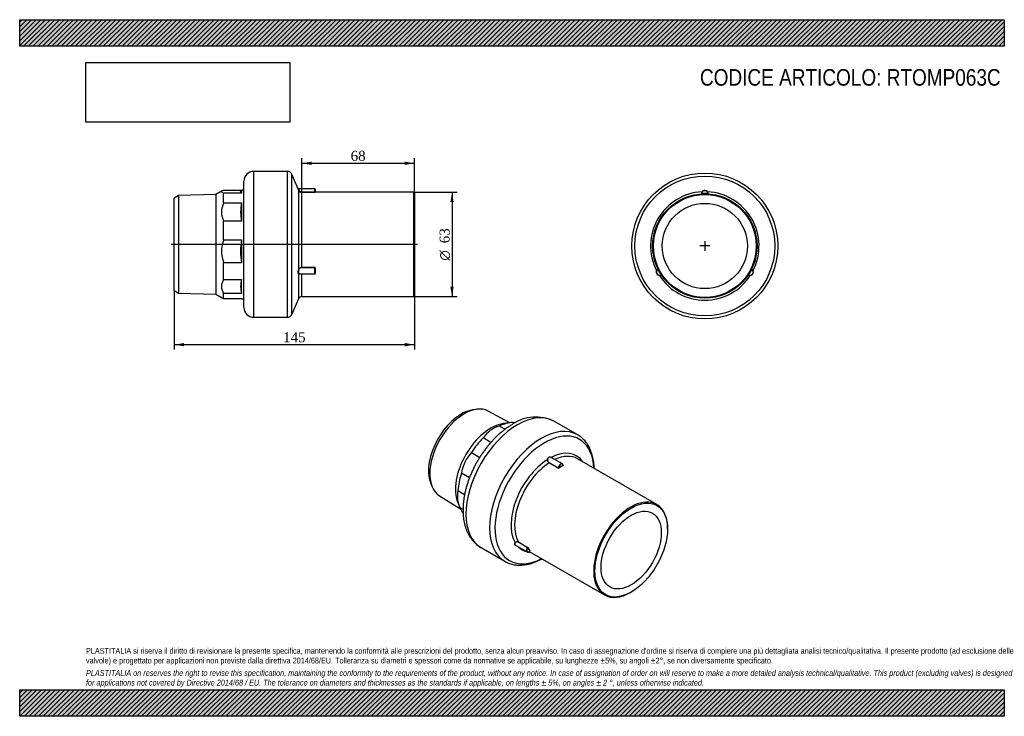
# Model space of a CAD drawing. Header units: millimetres. Extents: x 0 to 594, y 0 to 420.
import ezdxf
from ezdxf.enums import TextEntityAlignment as Align
from ezdxf.lldxf.tags import DXFTag

# ---------------------------------------------------------------- set-up
doc = ezdxf.new("R2010")
doc.units = ezdxf.units.MM
doc.header["$LTSCALE"] = 2
for name, color, linetype in [('Default', 7, 'Continuous'), ('DV3_Default', 7, 'Continuous'), ('IOM063C', 7, 'Continuous'), ('PARTE_PE_063', 7, 'Continuous')]:
    doc.layers.add(name, color=color, linetype=linetype)
doc.styles.add('SEACAD_Solid_Edge_ANSI1_Symbols', font='semeca1.ttf')
doc.styles.add('SEACAD_Times_New_Roman', font='times.ttf')
tags = doc.linetypes.add('CENTER2', pattern=[28.575, 19.05, -3.175, 3.175, -3.175]).pattern_tags.tags
tags[10:11] = [DXFTag(74, 4), DXFTag(75, 0), DXFTag(340, '0'), DXFTag(46, 0.0), DXFTag(50, 0.0), DXFTag(44, 0.0), DXFTag(45, 0.0)]
tags[8:9] = [DXFTag(74, 4), DXFTag(75, 0), DXFTag(340, '0'), DXFTag(46, 0.0), DXFTag(50, 0.0), DXFTag(44, 0.0), DXFTag(45, 0.0)]
tags[6:7] = [DXFTag(74, 4), DXFTag(75, 0), DXFTag(340, '0'), DXFTag(46, 0.0), DXFTag(50, 0.0), DXFTag(44, 0.0), DXFTag(45, 0.0)]
tags[4:5] = [DXFTag(74, 4), DXFTag(75, 0), DXFTag(340, '0'), DXFTag(46, 0.0), DXFTag(50, 0.0), DXFTag(44, 0.0), DXFTag(45, 0.0)]
doc.dimstyles.new('ANSImm', dxfattribs={"dimtxt": 6, "dimasz": 6, "dimexe": 3, "dimexo": 0, "dimgap": 1.5, "dimtad": 1, "dimdec": 0, "dimdsep": 46, "dimtxsty": 'SEACAD_Times_New_Roman', "dimblk1": '_SE_FILLED', "dimblk2": '_SE_FILLED', "dimsah": 1, "dimcen": 3, "dimazin": 0, "dimtfac": 0.85, "dimtdec": 3, "dimtofl": 0, "dimtmove": 0, "dimatfit": 3, "dimfxl": 1, "dimarcsym": 0})
picture_1 = doc.add_image_def('image1.jpg', size_in_pixel=(4302, 1260))

# ---------------------------------------------------------------- blocks, each defined once
blk = doc.blocks.new('SEANNOT_GROUP')
at = {"layer": 'Default', "color": 7, "linetype": 'CENTER2'}
for p, q in [((413.33, 286.56), (413.33, 280.56)), ((416.33, 283.56), (410.33, 283.56))]:
    blk.add_line(p, q, dxfattribs=at)
blk = doc.blocks.new('SEANNOT_GROUP1')
at = {"layer": 'Default', "color": 7, "linetype": 'CENTER2'}
for p, q in [((413.33, 286.56), (413.33, 280.56)), ((416.33, 283.56), (410.33, 283.56))]:
    blk.add_line(p, q, dxfattribs=at)
blk = doc.blocks.new('SE')
at = {"layer": 'IOM063C', "color": 7, "linetype": 'Continuous'}
for p, q in [((275.4, 185.06), (273.16, 184.71)), ((295.77, 177), (282.69, 184)), ((289.4, 175.01), (292.79, 173.05)), ((295.73, 176.99), (291.73, 176.45)), ((298.28, 176.59), (297.33, 177.13)), ((284.31, 165.18), (279.63, 167.88)), ((272.51, 159.03), (277.53, 156.13)), ((271.33, 143.76), (266.51, 146.54)), ((247.86, 140.9), (248.68, 138.78)), ((253.24, 133), (265.85, 125.17)), ((264.39, 136.15), (268.44, 133.81)), ((264.3, 128.95), (265.83, 125.21)), ((267.45, 124.59), (265.67, 125.61))]:
    blk.add_line(p, q, dxfattribs=at)
for centre, radius, start, end in [((295.11, 156.91), 18.98, 107.52504, 144.6867), ((292.09, 146.27), 31.3, 77.60895, 80.35531), ((289.6, 143.14), 23.34, 137.07394, 171.6194), ((281.43, 132.88), 17.35, 169.14413, 204.77275)]:
    blk.add_arc(centre, radius, start, end, dxfattribs=at)
for centre, major_axis, start_param, end_param in [((266.37, 159.42), (-13.94, -24.15), 3.575792, 5.848986), ((268.24, 158.34), (14.73, 25.51), 0.018517, 3.123075), ((284.15, 149.16), (15.02, 26.02), 0.420534, 2.721058), ((287.47, 147.24), (16.37, 28.36), 0.345323, 0.701874), ((287.47, 147.24), (16.37, 28.36), 1.130721, 1.487273), ((287.47, 147.24), (-16.38, -28.36), 5.057712, 5.414263), ((287.47, 147.24), (-16.38, -28.36), 5.84311, 6.026162)]:
    blk.add_ellipse(centre, major_axis=major_axis, ratio=0.57735, start_param=start_param, end_param=end_param, dxfattribs=at)
at = {"layer": 'PARTE_PE_063', "color": 7, "linetype": 'Continuous'}
for p, q in [((336.63, 169.66), (322.31, 177.93)), ((327.41, 152.16), (320.53, 156.13)), ((384.3, 127.71), (336.57, 155.27)), ((324.93, 149.57), (319.34, 152.8)), ((319.41, 152.91), (324.99, 149.69)), ((327.83, 151.31), (327.88, 151.28)), ((390.82, 112.88), (390.82, 113.29)), ((278.31, 101.72), (292.63, 93.45)), ((299.12, 103.14), (306.15, 99.08)), ((306.39, 101.75), (300.81, 104.97)), ((300.83, 105.09), (306.42, 101.87)), ((307.41, 99.35), (352.8, 73.15)), ((368.55, 74.71), (368.9, 74.91))]:
    blk.add_line(p, q, dxfattribs=at)
for centre, radius, start, end in [((311.4, 155.81), 24.66, 63.75017, 124.82893), ((320.26, 154.5), 1.94, 173.77137, 241.58874), ((320.24, 154.5), 1.79, 173.90513, 242.37047), ((325.06, 149.84), 0.298, 243.69338, 300.5403), ((325.05, 149.81), 0.138, 244.55218, 307.0532), ((300.1, 103.84), 1.45, 59.65105, 143.62123), ((300.11, 103.84), 1.34, 58.38549, 142.94091), ((306.27, 101.54), 0.248, 25.8429, 59.11582), ((306.09, 101.31), 0.647, 34.28165, 59.30602)]:
    blk.add_arc(centre, radius, start, end, dxfattribs=at)
for centre, major_axis, ratio, start_param, end_param in [((300.31, 139.83), (-22, -38.11), 0.57735, 3.141593, 6.283185), ((314.63, 131.56), (-22, -38.11), 0.57735, 3.142017, 6.281435), ((316.58, 130.44), (-21.1, -36.55), 0.57735, 2.413379, 6.283185), ((319.52, 128.73), (-16.35, -28.32), 0.57735, 3.97839, 5.969987), ((318.4, 154.7), (-0.0984, 0.0176), 0.07388, 0.885617, 2.196882), ((320.78, 156.08), (0.0637, 0.0771), 0.581284, 1.974251, 2.582137), ((319.52, 128.73), (-16.35, -28.32), 0.57735, 2.870178, 3.875591), ((320.82, 127.99), (-15.75, -27.28), 0.57735, 3.141593, 3.834844), ((320.82, 127.99), (-15.75, -27.28), 0.57735, 3.993429, 5.954948), ((319.34, 152.87), (-0.05, -0.0866), 0.57735, 0.851836, 2.311494), ((324.92, 149.65), (-0.05, -0.0866), 0.57735, 0.851836, 2.311494), ((326.41, 150.43), (-1, -1.73), 0.57735, 2.400895, 5.453086), ((326.48, 150.39), (-0.95, -1.65), 0.57735, 2.41231, 5.441671), ((326.48, 124.72), (15.8, 27.37), 0.57735, 0.72533, 0.845466), ((325.21, 149.66), (-0.0543, 0.084), 0.54165, 0.757115, 2.327911), ((326.55, 124.68), (15.75, 27.28), 0.57735, 0.72533, 0.845466), ((327.89, 151.21), (-0.0453, 0.0892), 0.610968, 0.817291, 2.388088), ((327.89, 151.36), (0.05, 0.0866), 0.57735, 3.323681, 3.860553), ((368.55, 100.43), (-15.75, -27.28), 0.57735, 2.356194, 6.283185), ((298.97, 104.64), (-0.0831, 0.0556), 0.471573, 4.176481, 5.487747), ((300.77, 105.02), (-0.05, -0.0866), 0.57735, 1.353698, 2.813355), ((319.52, 128.73), (16.35, 28.32), 0.57735, 2.999036, 3.28415), ((307.15, 100.81), (1, 1.73), 0.57735, 1.353698, 4.405889), ((307.23, 100.77), (0.95, 1.65), 0.57735, 1.365113, 4.394474), ((306.36, 101.8), (-0.05, -0.0866), 0.57735, 1.353698, 2.813355), ((306.56, 101.6), (-0.0866, -0.05), 0.774566, 3.562258, 5.133054), ((326.48, 124.72), (-15.8, -27.37), 0.57735, -0.321867, -0.201731), ((326.55, 124.68), (-15.75, -27.28), 0.57735, -0.321867, -0.201731), ((316.58, 130.44), (-21.1, -36.55), 0.57735, 0, 0.728213), ((319.52, 128.73), (16.35, 28.32), 0.57735, 3.351254, 3.413008), ((307.9, 99.7), (-0.076, -0.0649), 0.799939, 3.417714, 4.988511), ((314.63, 131.56), (-22, -38.11), 0.57735, 6.281435, 6.283185), ((368.55, 100.43), (-15.75, -27.28), 0.57735, 0, 0.785398)]:
    blk.add_ellipse(centre, major_axis=major_axis, ratio=ratio, start_param=start_param, end_param=end_param, dxfattribs=at)
for major_axis in [(15.5, 26.85), (-12.85, -22.26)]:
    blk.add_ellipse((368.9, 100.23), major_axis=major_axis, ratio=0.57735, dxfattribs=at)
for points, knots in [([(297.31, 176.05), (296.97, 175.84), (296.12, 175.35), (294.61, 174.37), (292.9, 173.15), (291.2, 171.83), (289.53, 170.42), (287.9, 168.93), (286.3, 167.35), (284.75, 165.7), (283.24, 163.98), (281.78, 162.19), (280.38, 160.34), (279.03, 158.44), (277.73, 156.48), (276.51, 154.48), (275.34, 152.44), (274.25, 150.37), (273.22, 148.26), (272.27, 146.13), (271.4, 143.99), (270.61, 141.83), (269.9, 139.66), (269.27, 137.49), (268.74, 135.32), (268.29, 133.16), (267.93, 131.02), (267.67, 128.89), (267.5, 126.79), (267.43, 124.72), (267.46, 122.68), (267.59, 120.69), (267.82, 118.75), (268.16, 116.86), (268.6, 115.04), (269.14, 113.29), (269.79, 111.63), (270.53, 110.05), (271.36, 108.56), (272.29, 107.18), (273.29, 105.89), (274.38, 104.72), (275.54, 103.65), (276.76, 102.7), (277.72, 102.05), (278.22, 101.78), (278.31, 101.73)], [0, 0, 0, 0, 0.012817, 0.036653, 0.060466, 0.084255, 0.108012, 0.131732, 0.155415, 0.17906, 0.202672, 0.226254, 0.24981, 0.273346, 0.296869, 0.320382, 0.343893, 0.367408, 0.39093, 0.414465, 0.438021, 0.461602, 0.485215, 0.508865, 0.532558, 0.556298, 0.580087, 0.603927, 0.627817, 0.651751, 0.675719, 0.699702, 0.723668, 0.74758, 0.771394, 0.795057, 0.818517, 0.841725, 0.864643, 0.88725, 0.909541, 0.931536, 0.953267, 0.974784, 0.996146, 1, 1, 1, 1]), ([(346.61, 149.47), (346.61, 149.47), (346.59, 150.13), (346.52, 151.42), (346.32, 153.3), (346.02, 155.12), (345.63, 156.87), (345.15, 158.55), (344.57, 160.15), (343.89, 161.67), (343.13, 163.09), (342.28, 164.43), (341.35, 165.66), (340.35, 166.79), (339.27, 167.81), (338.12, 168.71), (337.21, 169.34), (336.72, 169.61), (336.62, 169.66)], [0.7579443, 0.7579443, 0.7579443, 0.7579443, 0.7580317, 0.7754697, 0.7929099, 0.8103397, 0.8277444, 0.8451055, 0.8624013, 0.8796086, 0.8967044, 0.9136697, 0.9304924, 0.9471701, 0.9637116, 0.9801371, 0.9964763, 1, 1, 1, 1]), ([(318.34, 154.71), (318.39, 155.04), (318.51, 155.35), (318.75, 155.75), (318.85, 155.87), (319.05, 156.07), (319.16, 156.16), (319.4, 156.3), (319.52, 156.34), (319.77, 156.4), (319.89, 156.4), (320.14, 156.38), (320.26, 156.34), (320.5, 156.24), (320.61, 156.17), (320.71, 156.08)], [0, 0, 0, 0, 0.25, 0.25, 0.375, 0.375, 0.5, 0.5, 0.625, 0.625, 0.75, 0.75, 0.875, 0.875, 1, 1, 1, 1]), ([(320.52, 156.13), (320.48, 156.16), (320.44, 156.18), (320.29, 156.25), (320.17, 156.28), (319.93, 156.31), (319.81, 156.3), (319.57, 156.25), (319.46, 156.21), (319.23, 156.08), (319.12, 155.99), (318.93, 155.8), (318.84, 155.68), (318.61, 155.3), (318.51, 155), (318.46, 154.69)], [0.07874, 0.07874, 0.07874, 0.07874, 0.125, 0.125, 0.25, 0.25, 0.375, 0.375, 0.5, 0.5, 0.625, 0.625, 0.75, 0.75, 1, 1, 1, 1]), ([(327.82, 151.32), (327.83, 151.31), (327.83, 151.31), (327.84, 151.3), (327.84, 151.3), (327.85, 151.29), (327.85, 151.29), (327.85, 151.28), (327.85, 151.28), (327.85, 151.28)], [0, 0, 0, 0, 0.2114551, 0.2114551, 0.2114551, 0.4235833, 0.4235833, 0.4235833, 0.4795906, 0.4795906, 0.4795906, 0.4795906]), ([(327.85, 151.28), (327.85, 151.28), (327.85, 151.27), (327.85, 151.27), (327.84, 151.27), (327.84, 151.26), (327.83, 151.26), (327.83, 151.25), (327.82, 151.25), (327.82, 151.25)], [0.4795906, 0.4795906, 0.4795906, 0.4795906, 0.6374578, 0.6374578, 0.6374578, 0.8538528, 0.8538528, 0.8538528, 1, 1, 1, 1]), ([(327.88, 151.12), (327.92, 151.14), (327.94, 151.17), (327.94, 151.23), (327.92, 151.26), (327.88, 151.28)], [0, 0, 0, 0, 0.5, 0.5, 1, 1, 1, 1]), ([(299.29, 103.02), (299.18, 103.05), (299.08, 103.09), (298.9, 103.21), (298.82, 103.28), (298.71, 103.44), (298.66, 103.54), (298.62, 103.75), (298.62, 103.86), (298.65, 104.09), (298.68, 104.21), (298.79, 104.46), (298.85, 104.58), (298.93, 104.7)], [0.2546864, 0.2546864, 0.2546864, 0.2546864, 0.375, 0.375, 0.5, 0.5, 0.625, 0.625, 0.75, 0.75, 0.875, 0.875, 1, 1, 1, 1]), ([(299.04, 104.64), (298.96, 104.53), (298.89, 104.41), (298.8, 104.18), (298.76, 104.06), (298.73, 103.84), (298.73, 103.74), (298.77, 103.54), (298.81, 103.45), (298.92, 103.29), (298.99, 103.22), (299.09, 103.16), (299.1, 103.15), (299.11, 103.15)], [0, 0, 0, 0, 0.125, 0.125, 0.25, 0.25, 0.375, 0.375, 0.5, 0.5, 0.625, 0.625, 0.639261, 0.639261, 0.639261, 0.639261]), ([(307.84, 99.72), (307.85, 99.72), (307.84, 99.72), (307.84, 99.73), (307.84, 99.73), (307.84, 99.73), (307.83, 99.74)], [0.5860714, 0.5860714, 0.5860714, 0.5860714, 0.7813034, 0.7813034, 0.7813034, 1, 1, 1, 1]), ([(307.83, 99.73), (307.83, 99.73), (307.83, 99.73), (307.84, 99.72), (307.84, 99.72), (307.84, 99.72), (307.84, 99.72), (307.84, 99.72), (307.84, 99.72), (307.84, 99.72)], [0.1851149, 0.1851149, 0.1851149, 0.1851149, 0.3479053, 0.3479053, 0.3479053, 0.5635982, 0.5635982, 0.5635982, 0.5860714, 0.5860714, 0.5860714, 0.5860714]), ([(307.85, 99.72), (307.85, 99.73), (307.87, 99.74), (307.89, 99.75), (307.91, 99.76), (307.92, 99.75), (307.93, 99.75), (307.93, 99.75), (307.93, 99.75)], [0, 0, 0, 0, 0.1406317, 0.2787148, 0.3898885, 0.4790166, 0.5578726, 0.5838694, 0.5838694, 0.5838694, 0.5838694]), ([(307.93, 99.75), (307.95, 99.74), (307.97, 99.73), (307.99, 99.74), (307.98, 99.75), (307.96, 99.77)], [0.1360434, 0.1360434, 0.1360434, 0.1360434, 0.5, 0.5, 1, 1, 1, 1]), ([(292.6, 93.49), (292.68, 93.43), (293.14, 93.14), (294.13, 92.67), (295.46, 92.13), (296.87, 91.7), (298.32, 91.39), (299.82, 91.19), (301.36, 91.11), (302.94, 91.15), (304.56, 91.3), (306.2, 91.57), (307.87, 91.96), (309.57, 92.47), (311.27, 93.09), (312.99, 93.83), (314.26, 94.46), (314.97, 94.83), (315.1, 94.91)], [0, 0, 0, 0, 0.0031284, 0.0194099, 0.0356885, 0.0520001, 0.0683821, 0.0848652, 0.1014714, 0.1182122, 0.1350888, 0.152093, 0.1692095, 0.1864185, 0.2036987, 0.2210297, 0.2383933, 0.2424108, 0.2424108, 0.2424108, 0.2424108])]:
    blk.add_open_spline(points, degree=3, knots=knots, dxfattribs=at)
blk.add_open_spline([(320.71, 156.08), (320.76, 156.04), (320.8, 156), (320.84, 155.96)], degree=3, dxfattribs=at)
blk = doc.blocks.new('SE1')
at = {"layer": 'PARTE_PE_063', "color": 7, "linetype": 'Continuous'}
for p, q in [((411.43, 315.1), (411.44, 315)), ((415.23, 315.1), (415.22, 315)), ((385.06, 269.43), (385.15, 269.48)), ((441.6, 269.43), (441.51, 269.48)), ((386.96, 266.15), (387.04, 266.2)), ((439.7, 266.15), (439.61, 266.2))]:
    blk.add_line(p, q, dxfattribs=at)
for radius in [44, 42.2, 31.5, 31, 25.7]:
    blk.add_circle((413.33, 283.56), radius, dxfattribs=at)
for centre, radius, start, end in [((413.33, 283.56), 32.7, 92.94497, 207.05503), ((413.51, 314.91), 2.27, 144.89137, 177.93181), ((411.23, 315.09), 0.1, 273.80663, 357.43884), ((413.33, 315), 2, 2.56116, 177.43884), ((413.33, 315), 1.9, 3.2152, 176.7848), ((413.33, 283.56), 31.6, 86.55835, 93.44165), ((413.33, 314.96), 2.1, 36.72958, 143.27042), ((413.33, 283.56), 32.7, 332.94497, 87.05503), ((413.15, 314.91), 2.27, 2.06286, 35.11396), ((415.43, 315.09), 0.1, 182.56116, 266.19337), ((386.14, 267.86), 2.1, 156.72958, 263.27042), ((386.1, 267.84), 2, 122.56116, 297.43884), ((386.1, 267.84), 1.9, 123.2152, 296.7848), ((386.27, 267.73), 2.27, 122.06286, 155.11396), ((384.97, 269.61), 0.1, 302.56116, 26.19337), ((413.33, 283.56), 31.6, 206.55835, 213.44165), ((440.55, 267.84), 2, 242.56116, 57.43884), ((440.55, 267.84), 1.9, 243.2152, 56.7848), ((413.33, 283.56), 31.6, 326.55835, 333.44165), ((440.52, 267.86), 2.1, 276.72958, 23.27042), ((441.68, 269.61), 0.1, 153.80663, 237.43884), ((440.39, 267.73), 2.27, 24.89137, 57.93181), ((453, 265.26), 12.14, 159.41948, 159.90292), ((386.09, 268.04), 2.27, 264.89137, 297.93181), ((413.33, 283.56), 32.7, 212.94497, 327.05503), ((377.65, 258.36), 12.14, 39.41948, 39.90292), ((387.07, 265.98), 0.1, 33.80663, 117.43884), ((439.59, 265.98), 0.1, 62.56116, 146.19337), ((440.57, 268.04), 2.27, 242.06286, 275.11396)]:
    blk.add_arc(centre, radius, start, end, dxfattribs=at)
for centre, major_axis, start_param, end_param in [((411.65, 316.25), (-0.0801, 0.0599), 1.830327, 3.141593), ((415.01, 316.25), (0.0801, 0.0599), 3.141593, 4.452858), ((384.17, 268.67), (-0.0919, 0.0394), 3.141593, 4.452858), ((442.48, 268.67), (0.0919, 0.0394), 1.830327, 3.141593), ((385.86, 265.76), (-0.0118, -0.0993), 1.830327, 3.141593), ((440.8, 265.76), (0.0118, -0.0993), 3.141593, 4.452858)]:
    blk.add_ellipse(centre, major_axis=major_axis, ratio=0.319511, start_param=start_param, end_param=end_param, dxfattribs=at)
for points, knots in [([(411.33, 315.09), (411.33, 315.09), (411.33, 315.09), (411.33, 315.09), (411.34, 315.09), (411.34, 315.09), (411.35, 315.09), (411.35, 315.09), (411.36, 315.09), (411.37, 315.09), (411.38, 315.09), (411.39, 315.09), (411.4, 315.1), (411.41, 315.1), (411.42, 315.1), (411.43, 315.1)], [0, 0, 0, 0, 0.134629, 0.134629, 0.134629, 0.347905, 0.347905, 0.347905, 0.563598, 0.563598, 0.563598, 0.781303, 0.781303, 0.781303, 1, 1, 1, 1]), ([(415.33, 315.09), (415.33, 315.09), (415.33, 315.09), (415.32, 315.09), (415.32, 315.09), (415.31, 315.09), (415.31, 315.09), (415.3, 315.09), (415.29, 315.09), (415.28, 315.09), (415.27, 315.09), (415.26, 315.1), (415.25, 315.1), (415.24, 315.1), (415.23, 315.1), (415.23, 315.1)], [0, 0, 0, 0, 0.211455, 0.211455, 0.211455, 0.423583, 0.423583, 0.423583, 0.637458, 0.637458, 0.637458, 0.853853, 0.853853, 0.853853, 1, 1, 1, 1]), ([(385.03, 269.53), (385.03, 269.53), (385.03, 269.53), (385.03, 269.52), (385.03, 269.52), (385.03, 269.51), (385.04, 269.51), (385.04, 269.5), (385.04, 269.49), (385.05, 269.48), (385.05, 269.47), (385.05, 269.46), (385.06, 269.45), (385.06, 269.45), (385.06, 269.44), (385.06, 269.43)], [0, 0, 0, 0, 0.211455, 0.211455, 0.211455, 0.423583, 0.423583, 0.423583, 0.637458, 0.637458, 0.637458, 0.853853, 0.853853, 0.853853, 1, 1, 1, 1]), ([(439.63, 266.07), (439.63, 266.07), (439.63, 266.07), (439.64, 266.07), (439.64, 266.07), (439.64, 266.08), (439.65, 266.08), (439.65, 266.09), (439.66, 266.1), (439.66, 266.1), (439.67, 266.11), (439.68, 266.12), (439.68, 266.13), (439.69, 266.13), (439.69, 266.14), (439.7, 266.15)], [0, 0, 0, 0, 0.211455, 0.211455, 0.211455, 0.423583, 0.423583, 0.423583, 0.637458, 0.637458, 0.637458, 0.853853, 0.853853, 0.853853, 1, 1, 1, 1])]:
    blk.add_open_spline(points, degree=3, knots=knots, dxfattribs=at)
blk = doc.blocks.new('SE2')
at = {"layer": 'DV3_Default', "color": 7, "linetype": 'CENTER2'}
blk.add_line((239.97, 284.55), (91.47, 284.55), dxfattribs=at)
at = {"layer": 'IOM063C', "color": 7, "linetype": 'Continuous'}
for p, q in [((122.24, 316.83), (118.36, 314.59)), ((123.05, 317.18), (133.66, 317.18)), ((123.05, 309.55), (123.05, 315.36)), ((133.72, 315.36), (123.05, 315.36)), ((133.72, 317.3), (133.45, 316.83)), ((133.72, 317.3), (133.72, 315.36)), ((135.22, 317.3), (133.72, 317.3)), ((95.86, 314), (93.22, 312.43)), ((93.22, 256.66), (93.22, 312.43)), ((118.36, 314.59), (95.86, 314)), ((95.86, 314), (95.86, 255.09)), ((118.36, 314.59), (118.36, 254.5)), ((123.05, 309.55), (133.72, 309.55)), ((133.72, 309.55), (133.72, 298.5)), ((123.05, 287.28), (123.05, 298.5)), ((133.72, 298.5), (123.05, 298.5)), ((123.05, 287.28), (133.72, 287.28)), ((133.72, 287.28), (133.72, 273.46)), ((123.05, 263.4), (123.05, 273.46)), ((133.72, 273.46), (123.05, 273.46)), ((123.05, 263.4), (133.72, 263.4)), ((133.72, 254.92), (133.72, 263.4)), ((93.22, 256.66), (95.86, 255.09)), ((95.86, 255.09), (118.36, 254.5)), ((118.36, 254.5), (122.24, 252.27)), ((133.72, 254.92), (123.05, 254.92)), ((123.05, 251.91), (123.05, 254.92)), ((123.05, 251.91), (133.72, 251.91)), ((133.66, 251.91), (133.72, 251.8)), ((133.72, 251.8), (133.72, 251.91)), ((133.72, 251.8), (135.22, 251.8))]:
    blk.add_line(p, q, dxfattribs=at)
for centre, radius, start, end in [((134.17, 304.03), 12.41, 153.55461, 206.44539), ((168.8, 304.03), 35.51, 171.04325, 188.95675), ((140.78, 280.37), 19.02, 158.70319, 201.29681), ((188.62, 280.37), 55.34, 172.82757, 187.17243), ((129.33, 259.16), 7.58, 145.94942, 214.05058), ((154.29, 259.16), 21, 168.34388, 191.65612)]:
    blk.add_arc(centre, radius, start, end, dxfattribs=at)
for points, knots in [([(123.05, 315.36), (122.22, 315.66), (121.75, 315.96), (121.75, 316.58), (122.22, 316.89), (123.05, 317.18)], [0, 0, 0, 0, 0.5, 0.5, 1, 1, 1, 1]), ([(133.72, 315.36), (133.44, 315.67), (133.2, 316.15), (133.34, 316.64), (133.45, 316.82)], [0, 0, 0, 0, 0.5, 0.8023523, 0.8023523, 0.8023523, 0.8023523])]:
    blk.add_open_spline(points, degree=3, knots=knots, dxfattribs=at)
blk.add_open_spline([(122.23, 252.27), (122.44, 252.15), (122.72, 252.03), (123.05, 251.91)], degree=3, dxfattribs=at)
at = {"layer": 'PARTE_PE_063', "color": 7, "linetype": 'Continuous'}
for p, q in [((141.22, 240.55), (141.22, 328.55)), ((161.47, 328.55), (141.22, 328.55)), ((161.47, 240.55), (161.47, 328.55)), ((164.22, 242.34), (164.22, 326.75)), ((168.05, 318.02), (164.22, 326.75)), ((135.22, 246.55), (135.22, 322.55)), ((178.12, 317.98), (168.14, 317.98)), ((168.39, 269.67), (168.39, 317.2)), ((170.22, 316.07), (178.12, 316.07)), ((170.22, 315.98), (170.22, 316.07)), ((178.12, 315.98), (170.22, 315.98)), ((170.22, 270.64), (170.22, 315.98)), ((178.12, 316.07), (178.12, 317.98)), ((178.12, 315.98), (178.12, 316.07)), ((178.22, 317.88), (178.22, 316.09)), ((178.32, 315.99), (178.32, 316.05)), ((237.72, 316.05), (178.32, 316.05)), ((237.72, 253.05), (237.72, 316.05)), ((238.22, 315.55), (237.72, 316.05)), ((238.22, 315.55), (238.22, 253.55)), ((170.22, 270.64), (178.12, 270.64)), ((170.22, 270.51), (170.22, 270.64)), ((178.12, 270.51), (170.22, 270.51)), ((178.12, 270.51), (178.12, 270.64)), ((178.12, 266.83), (178.12, 270.51)), ((178.22, 270.42), (178.22, 266.93)), ((178.32, 270.46), (178.32, 267.19)), ((168.39, 251.85), (168.39, 266.76)), ((168.6, 266.83), (178.12, 266.83)), ((170.22, 253.05), (170.22, 266.83)), ((164.22, 242.34), (168.39, 251.85)), ((170.22, 253.05), (237.72, 253.05)), ((237.72, 253.05), (238.22, 253.55)), ((141.22, 240.55), (161.47, 240.55))]:
    blk.add_line(p, q, dxfattribs=at)
for centre, radius, start, end in [((141.22, 322.55), 6, 90, 180), ((161.47, 325.55), 3, 23.67347, 90), ((168.13, 318.08), 0.1, 202.4007, 271.957), ((259.08, 357.22), 99.05, 203.33845, 203.84497), ((170.22, 317.96), 1.98, 202.52917, 269.99827), ((170.2, 317.96), 1.89, 204.35196, 270.66661), ((178.12, 317.88), 0.1, 0, 90), ((178.17, 316.79), 0.818, 266.59575, 280.66183), ((178.32, 316.15), 0.1, 180, 270), ((178.13, 270.45), 0.191, 3.23508, 92.8634), ((178.12, 270.42), 0.098, 1.14258, 91.16065), ((178.12, 266.93), 0.1, 270, 0), ((170.22, 251.05), 2, 90, 156.32653), ((141.22, 246.55), 6, 180, 270), ((161.47, 243.55), 3, 270, 336.32653)]:
    blk.add_arc(centre, radius, start, end, dxfattribs=at)
for centre, major_axis, ratio, start_param, end_param in [((168.48, 317.24), (-0.0922, -0.0388), 0.567388, 0.025055, 1.33632), ((178.32, 316.09), (-0.1, 0), 0.998196, 0, 1.570796), ((168.48, 269.66), (-0.0939, 0.0344), 0.373563, 0.395742, 1.707008), ((178.32, 270.42), (-0.1, 0), 0.447109, 4.712389, 6.283185), ((168.48, 266.74), (-0.0331, -0.0944), 0.940952, 3.497921, 4.809187), ((178.32, 267.13), (-0.1, 0), 0.551087, 4.712389, 6.283185)]:
    blk.add_ellipse(centre, major_axis=major_axis, ratio=ratio, start_param=start_param, end_param=end_param, dxfattribs=at)
for points, knots in [([(168.39, 317.2), (168.28, 317.45), (168.19, 317.67), (168.1, 317.89), (168.08, 317.95), (168.05, 318.02), (168.04, 318.04), (168.04, 318.04)], [0, 0, 0, 0, 0.25, 0.25, 0.375, 0.375, 0.4992863, 0.4992863, 0.4992863, 0.4992863]), ([(178.12, 316.07), (178.13, 316.07), (178.14, 316.07), (178.14, 316.07), (178.15, 316.07), (178.16, 316.07), (178.17, 316.07), (178.18, 316.08), (178.19, 316.08), (178.2, 316.08), (178.21, 316.08), (178.21, 316.08), (178.22, 316.08), (178.22, 316.08), (178.22, 316.09), (178.22, 316.09)], [0, 0, 0, 0, 0.134629, 0.134629, 0.134629, 0.347905, 0.347905, 0.347905, 0.563598, 0.563598, 0.563598, 0.781303, 0.781303, 0.781303, 1, 1, 1, 1]), ([(168.39, 266.76), (168.28, 266.8), (168.19, 266.91), (168.1, 267.18), (168.08, 267.28), (168.05, 267.52), (168.04, 267.66), (168.04, 267.94), (168.05, 268.09), (168.08, 268.41), (168.1, 268.58), (168.16, 268.9), (168.2, 269.06), (168.29, 269.38), (168.34, 269.53), (168.39, 269.67)], [0, 0, 0, 0, 0.25, 0.25, 0.375, 0.375, 0.5, 0.5, 0.625, 0.625, 0.75, 0.75, 0.875, 0.875, 1, 1, 1, 1]), ([(168.48, 269.62), (168.43, 269.48), (168.38, 269.33), (168.29, 269.04), (168.26, 268.88), (168.2, 268.57), (168.17, 268.42), (168.14, 268.11), (168.13, 267.97), (168.13, 267.69), (168.14, 267.56), (168.17, 267.34), (168.19, 267.23), (168.29, 266.98), (168.37, 266.88), (168.48, 266.84)], [0, 0, 0, 0, 0.125, 0.125, 0.25, 0.25, 0.375, 0.375, 0.5, 0.5, 0.625, 0.625, 0.75, 0.75, 1, 1, 1, 1]), ([(168.39, 269.67), (168.42, 269.76), (168.46, 269.84), (168.55, 269.99), (168.61, 270.06), (168.73, 270.19), (168.79, 270.25), (168.93, 270.35), (169.01, 270.39), (169.26, 270.51), (169.44, 270.56), (169.82, 270.63), (170.02, 270.64), (170.22, 270.64)], [0, 0, 0, 0, 0.125, 0.125, 0.25, 0.25, 0.375, 0.375, 0.5, 0.5, 0.75, 0.75, 1, 1, 1, 1]), ([(170.22, 270.51), (170.03, 270.51), (169.85, 270.5), (169.49, 270.44), (169.31, 270.39), (169.08, 270.29), (169, 270.25), (168.87, 270.15), (168.81, 270.1), (168.69, 269.98), (168.64, 269.92), (168.55, 269.77), (168.51, 269.7), (168.48, 269.62)], [0, 0, 0, 0, 0.25, 0.25, 0.5, 0.5, 0.625, 0.625, 0.75, 0.75, 0.875, 0.875, 1, 1, 1, 1]), ([(168.86, 266.82), (168.79, 266.81), (168.72, 266.79), (168.55, 266.75), (168.46, 266.75), (168.39, 266.76)], [0.6269724, 0.6269724, 0.6269724, 0.6269724, 0.75, 0.75, 1, 1, 1, 1]), ([(178.22, 267.04), (178.24, 267.05), (178.25, 267.06), (178.3, 267.1), (178.32, 267.14), (178.32, 267.19)], [0.3336585, 0.3336585, 0.3336585, 0.3336585, 0.5, 0.5, 1, 1, 1, 1])]:
    blk.add_open_spline(points, degree=3, knots=knots, dxfattribs=at)
blk.add_open_spline([(168.48, 266.84), (168.51, 266.83), (168.55, 266.83), (168.59, 266.83)], degree=3, dxfattribs=at)
blk = doc.blocks.new('GDimGGroup')
at = {"layer": 'Default', "linetype": 'Continuous'}
for points in [[(261.82, 310.05), (260.82, 316.05), (259.82, 310.05)], [(261.82, 259.05), (259.82, 259.05), (260.82, 253.05)]]:
    blk.add_hatch(color=7, dxfattribs=at).paths.add_polyline_path(points)
at = {"layer": 'Default', "color": 7, "linetype": 'Continuous'}
for p, q in [((237.72, 316.05), (263.82, 316.05)), ((260.82, 316.05), (260.82, 253.05)), ((237.72, 253.05), (263.82, 253.05))]:
    blk.add_line(p, q, dxfattribs=at)
for s, style, p in [('63', 'SEACAD_Times_New_Roman', (253.32, 285.22)), ('O', 'SEACAD_Solid_Edge_ANSI1_Symbols', (253.32, 274.77))]:
    blk.add_text(s, height=6, rotation=90, dxfattribs=dict(at, style=style)).set_placement(p, align=Align.TOP_LEFT)
blk = doc.blocks.new('DMBLK19')
at = {"layer": 'Default', "linetype": 'Continuous'}
for points in [[(176.22, 334.42), (170.22, 333.42), (176.22, 332.42)], [(232.22, 334.42), (232.22, 332.42), (238.22, 333.42)]]:
    blk.add_hatch(color=7, dxfattribs=at).paths.add_polyline_path(points)
at = {"layer": 'Default', "color": 7, "linetype": 'Continuous'}
for p, q in [((170.22, 315.98), (170.22, 336.42)), ((170.22, 333.42), (238.22, 333.42)), ((238.22, 315.55), (238.22, 336.42))]:
    blk.add_line(p, q, dxfattribs=at)
at = {"layer": 'Default', "color": 7, "linetype": 'Continuous', "style": 'SEACAD_Times_New_Roman'}
blk.add_text('68', height=6, dxfattribs=at).set_placement((199.67, 340.92), align=Align.TOP_LEFT)
blk = doc.blocks.new('_SE_FILLED')
at = {"color": 0}
blk.add_line((0, 0), (-1, 0), dxfattribs=at)
blk.add_solid([(0, 0), (-1, -0.1665), (-1, 0.1665), (0, 0)], dxfattribs=at)
blk = doc.blocks.new('DMBLK20')
at = {"layer": 'Default', "linetype": 'Continuous'}
for points in [[(99.22, 223.07), (99.22, 225.07), (93.22, 224.07)], [(232.22, 223.07), (238.22, 224.07), (232.22, 225.07)]]:
    blk.add_hatch(color=7, dxfattribs=at).paths.add_polyline_path(points)
at = {"layer": 'Default', "color": 7, "linetype": 'Continuous'}
for p, q in [((93.22, 256.66), (93.22, 221.07)), ((238.22, 253.55), (238.22, 221.07)), ((93.22, 224.07), (238.22, 224.07))]:
    blk.add_line(p, q, dxfattribs=at)
at = {"layer": 'Default', "color": 7, "linetype": 'Continuous', "style": 'SEACAD_Times_New_Roman'}
blk.add_text('145', height=6, dxfattribs=at).set_placement((158.9, 231.57), align=Align.TOP_LEFT)

msp = doc.modelspace()

# ---------------------------------------------------------------- hatches: boundary and pattern name
at = {"layer": 'Default', "linetype": 'Continuous'}
h = msp.add_hatch(dxfattribs=at)
h.set_pattern_fill('LINE', scale=0.62992, angle=45, style=0)
h.paths.add_polyline_path([(594, 404), (594, 420), (0, 420), (0, 404)])
for points in [[(594, 404), (594, 420), (0, 420), (0, 404)], [(594, 0), (594, 16), (0, 16), (0, 0)]]:
    msp.add_hatch(color=7, dxfattribs=at).paths.add_polyline_path(points)
h = msp.add_hatch(dxfattribs=at)
h.set_pattern_fill('LINE', scale=0.62992, angle=45, style=0)
h.paths.add_polyline_path([(594, 0), (594, 16), (0, 16), (0, 0)])

# ---------------------------------------------------------------- linework, layer by layer
at = {"layer": 'Default', "color": 7, "linetype": 'Continuous'}
for p, q in [((0, 420), (594, 420)), ((0, 404), (0, 420)), ((594, 420), (594, 404)), ((594, 404), (0, 404)), ((0, 16), (594, 16)), ((0, 0), (0, 16)), ((594, 16), (594, 0)), ((594, 0), (0, 0))]:
    msp.add_line(p, q, dxfattribs=at)

# ---------------------------------------------------------------- block references
at = {"layer": 'Default'}
for name in ['SE2', 'SE1', 'GDimGGroup', 'SEANNOT_GROUP', 'SEANNOT_GROUP1', 'SE']:
    msp.add_blockref(name, (0, 0), dxfattribs=at)

# ---------------------------------------------------------------- texts
at = {"layer": 'Default', "attachment_point": 1}
for s, insert, char_height, width in [('{\\fArial Narrow|b0||i0||c0|p34;\\C7;\\H10.;\\W1.;CODICE ARTICOLO: RTOMP063C}', (410.41, 390.22), 10, 183.225), ("{\\fArial Narrow|b0||i0||c0|p34;\\C7;\\H3.5;\\W1.;PLASTITALIA si riserva il diritto di revisionare la presente specifica, mantenendo la conformità alle prescrizioni del prodotto, senza alcun preavviso. In caso di assegnazione d'ordine si riserva di compiere una più dettagliata analisi tecnico/qualitativa. Il presente prodotto (ad esclusione delle \\P}{\\fArial Narrow|b0||i0||c0|p34;\\C7;\\H3.5;\\W1.;valvole) è progettato per applicazioni non previste dalla direttiva 2014/68/EU. Tolleranza su diametri e spessori come da normative se applicabile, su lunghezze ±5%, su angoli ±2°, se non diversamente specificato.\\P}{\\fArial Narrow|b0||i0||c0|p34;\\C7;\\H1.;\\W1.;   \\P}{\\fArial Narrow|b0||i1||c0|p34;\\C7;\\H3.5;\\W1.;PLASTITALIA on reserves the right to revise this specification, maintaining the conformity to the requirements of the product, without any notice. In case of assignation of order on will reserve to make a more detailed analysis technical/qualitative. This product (excluding valves) is designed \\P}{\\fArial Narrow|b0||i1||c0|p34;\\C7;\\H3.5;\\W1.;for applications not covered by Directive 2014/68 / EU. The tolerance on diameters and thicknesses as the standards if applicable, on lengths ± 5%, on angles ± 2 °, unless otherwise indicated.\\P}", (40, 41.2), 3.5, 514)]:
    msp.add_mtext(s, dxfattribs=dict(at, insert=insert, char_height=char_height, width=width))

# ---------------------------------------------------------------- dimensions: what is measured, and where the dimension line sits
at = {"layer": 'Default', "color": 7, "linetype": 'Continuous'}
for base, p1, p2, picture, middle in [((238.22, 333.42), (170.22, 315.98), (238.22, 315.55), 'DMBLK19', (204.22, 333.42)), ((238.22, 224.07), (93.22, 256.66), (238.22, 253.55), 'DMBLK20', (165.72, 224.07))]:
    dim = msp.add_linear_dim(base=base, p1=p1, p2=p2, text='\\A1;<>', dimstyle='ANSImm', dxfattribs=at)
    dim.commit()
    dim.dimension.update_dxf_attribs({"geometry": picture, "text_midpoint": middle, "dimtype": 160})

# ---------------------------------------------------------------- pictures from other files: only their frames are drawn
image = msp.add_image(picture_1, insert=(40, 358.21), size_in_units=(122.91, 36))
image.dxf.flags = 7

doc.saveas('drawing.dxf')
